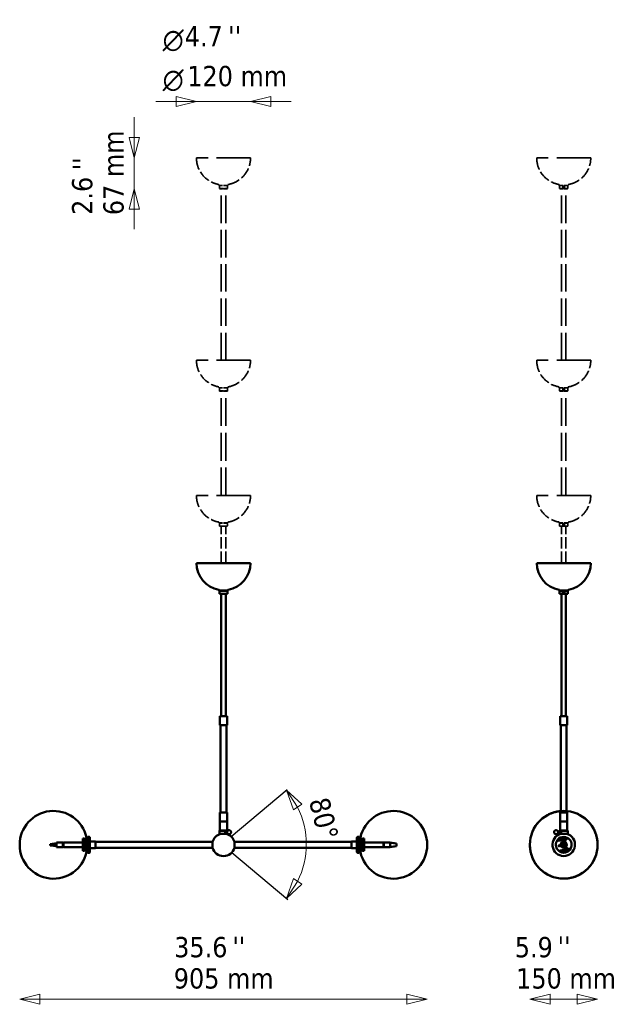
# Model space of a CAD drawing. Header units: millimetres. Extents: x 1156 to 4099, y 608 to 2792.
# Tile 1 of 2: x 1156 to 2481, y 608 to 2792. Entities that reach past the tile are written whole.
import ezdxf

# ---------------------------------------------------------------- set-up
doc = ezdxf.new("R2010")
doc.units = ezdxf.units.MM
doc.header["$LTSCALE"] = 15
doc.linetypes.add('DASHED', pattern=[0.2068, 0.1655, -0.0413])
for name, color, linetype, lineweight in [('Geometria szkicu (ISO)', 7, 'Continuous', 25), ('Symbol (ISO)', 7, 'Continuous', 25), ('Widoczne (ISO)', 7, 'Continuous', 50), ('Wymiar (ISO)', 7, 'Continuous', 25)]:
    doc.layers.add(name, color=color, linetype=linetype, lineweight=lineweight)
doc.styles.add('Styl tekstu27', font='AIGDT___.TTF')
doc.styles.add('Tekst notatki (ISO)', font='tahoma.ttf')

msp = doc.modelspace()

# ---------------------------------------------------------------- linework, layer by layer
at = {"layer": 'Geometria szkicu (ISO)'}
for p, q in [((1624.5, 980), (1748.8, 1084.2)), ((1625.9, 944.7), (1750.2, 840.4))]:
    msp.add_line(p, q, dxfattribs=at)
at = {"layer": 'Widoczne (ISO)', "linetype": 'DASHED', "lineweight": 35, "ltscale": 30.382908}
for p, q in [((1667.6, 2485.8), (1547.6, 2485.8)), ((2422.4, 2485.8), (2302.4, 2485.8)), ((1667.6, 2036.8), (1547.6, 2036.8)), ((2422.4, 2036.8), (2302.4, 2036.8)), ((1667.6, 1736.8), (1547.6, 1736.8)), ((2422.4, 1736.8), (2302.4, 1736.8))]:
    msp.add_line(p, q, dxfattribs=at)
at = {"layer": 'Widoczne (ISO)', "linetype": 'DASHED', "lineweight": 35, "ltscale": 0.116427}
for p, q in [((1597.6, 2425.3), (1597.6, 2426.2)), ((1617.6, 2425.3), (1617.6, 2426.2)), ((2352.4, 2425.3), (2352.4, 2426.2)), ((2372.4, 2425.3), (2372.4, 2426.2)), ((1597.6, 1976.3), (1597.6, 1977.2)), ((1617.6, 1976.3), (1617.6, 1977.2)), ((2352.4, 1976.3), (2352.4, 1977.2)), ((2372.4, 1976.3), (2372.4, 1977.2)), ((1597.6, 1676.3), (1597.6, 1677.2)), ((1617.6, 1676.3), (1617.6, 1677.2)), ((2352.4, 1676.3), (2352.4, 1677.2)), ((2372.4, 1676.3), (2372.4, 1677.2))]:
    msp.add_line(p, q, dxfattribs=at)
at = {"layer": 'Widoczne (ISO)', "linetype": 'DASHED', "lineweight": 35, "ltscale": 3.787795}
for p, q in [((1617.1, 2424.8), (1598.1, 2424.8)), ((2371.9, 2424.8), (2352.9, 2424.8)), ((1617.1, 1975.8), (1598.1, 1975.8)), ((2371.9, 1975.8), (2352.9, 1975.8)), ((1617.1, 1675.8), (1598.1, 1675.8)), ((2371.9, 1675.8), (2352.9, 1675.8))]:
    msp.add_line(p, q, dxfattribs=at)
at = {"layer": 'Widoczne (ISO)', "linetype": 'DASHED', "lineweight": 35, "ltscale": 0.089645}
for p, q in [((1599.1, 2424.8), (1598.6, 2424.3)), ((1599.1, 2417.3), (1598.6, 2417.8)), ((1616.1, 2424.8), (1616.6, 2424.3)), ((1616.1, 2417.3), (1616.6, 2417.8)), ((2353.9, 2424.8), (2353.4, 2424.3)), ((2353.9, 2417.3), (2353.4, 2417.8)), ((2370.9, 2424.8), (2371.4, 2424.3)), ((2370.9, 2417.3), (2371.4, 2417.8)), ((1599.1, 1975.8), (1598.6, 1975.3)), ((1599.1, 1968.3), (1598.6, 1968.8)), ((1616.1, 1975.8), (1616.6, 1975.3)), ((1616.1, 1968.3), (1616.6, 1968.8)), ((2353.9, 1975.8), (2353.4, 1975.3)), ((2353.9, 1968.3), (2353.4, 1968.8)), ((2370.9, 1975.8), (2371.4, 1975.3)), ((2370.9, 1968.3), (2371.4, 1968.8)), ((1599.1, 1675.8), (1598.6, 1675.3)), ((1599.1, 1668.3), (1598.6, 1668.8)), ((1616.1, 1675.8), (1616.6, 1675.3)), ((1616.1, 1668.3), (1616.6, 1668.8)), ((2353.9, 1675.8), (2353.4, 1675.3)), ((2353.9, 1668.3), (2353.4, 1668.8)), ((2370.9, 1675.8), (2371.4, 1675.3)), ((2370.9, 1668.3), (2371.4, 1668.8))]:
    msp.add_line(p, q, dxfattribs=at)
at = {"layer": 'Widoczne (ISO)', "linetype": 'DASHED', "lineweight": 35, "ltscale": 3.588432}
for p, q in [((1616.6, 2424.3), (1598.6, 2424.3)), ((1598.6, 2417.8), (1616.6, 2417.8)), ((2371.4, 2424.3), (2353.4, 2424.3)), ((2353.4, 2417.8), (2371.4, 2417.8)), ((1616.6, 1975.3), (1598.6, 1975.3)), ((1598.6, 1968.8), (1616.6, 1968.8)), ((2371.4, 1975.3), (2353.4, 1975.3)), ((2353.4, 1968.8), (2371.4, 1968.8)), ((1616.6, 1675.3), (1598.6, 1675.3)), ((1598.6, 1668.8), (1616.6, 1668.8)), ((2371.4, 1675.3), (2353.4, 1675.3)), ((2353.4, 1668.8), (2371.4, 1668.8))]:
    msp.add_line(p, q, dxfattribs=at)
at = {"layer": 'Widoczne (ISO)', "linetype": 'DASHED', "lineweight": 35, "ltscale": 0.824869}
for p, q in [((1598.6, 2424.3), (1598.6, 2417.8)), ((2353.4, 2424.3), (2353.4, 2417.8)), ((2371.4, 2424.3), (2371.4, 2417.8)), ((1598.6, 1975.3), (1598.6, 1968.8)), ((2353.4, 1975.3), (2353.4, 1968.8)), ((2371.4, 1975.3), (2371.4, 1968.8)), ((1598.6, 1675.3), (1598.6, 1668.8)), ((2353.4, 1675.3), (2353.4, 1668.8)), ((2371.4, 1675.3), (2371.4, 1668.8))]:
    msp.add_line(p, q, dxfattribs=at)
at = {"layer": 'Widoczne (ISO)', "linetype": 'DASHED', "lineweight": 35, "ltscale": 3.38907}
for p, q in [((1616.1, 2417.3), (1599.1, 2417.3)), ((2370.9, 2417.3), (2353.9, 2417.3)), ((1616.1, 1968.3), (1599.1, 1968.3)), ((2370.9, 1968.3), (2353.9, 1968.3)), ((1616.1, 1668.3), (1599.1, 1668.3)), ((2370.9, 1668.3), (2353.9, 1668.3))]:
    msp.add_line(p, q, dxfattribs=at)
at = {"layer": 'Widoczne (ISO)', "linetype": 'DASHED', "lineweight": 35, "ltscale": 24.53256}
for p, q in [((1602.6, 2036.8), (1602.6, 2417.3)), ((1612.6, 2036.8), (1612.6, 2417.3)), ((2357.4, 2036.8), (2357.4, 2417.3)), ((2367.4, 2036.8), (2367.4, 2417.3))]:
    msp.add_line(p, q, dxfattribs=at)
at = {"layer": 'Widoczne (ISO)', "linetype": 'DASHED', "lineweight": 35, "ltscale": 0.143191}
for p, q in [((1616.6, 2424.3), (1616.6, 2423.2)), ((1616.6, 2418.9), (1616.6, 2417.8)), ((1616.6, 1975.3), (1616.6, 1974.2)), ((1616.6, 1969.9), (1616.6, 1968.8)), ((1616.6, 1675.3), (1616.6, 1674.2)), ((1616.6, 1669.9), (1616.6, 1668.8))]:
    msp.add_line(p, q, dxfattribs=at)
at = {"layer": 'Widoczne (ISO)', "linetype": 'DASHED', "lineweight": 35, "ltscale": 24.876423}
for p, q in [((1602.6, 1736.8), (1602.6, 1968.3)), ((1612.6, 1736.8), (1612.6, 1968.3)), ((2357.4, 1736.8), (2357.4, 1968.3)), ((2367.4, 1736.8), (2367.4, 1968.3))]:
    msp.add_line(p, q, dxfattribs=at)
at = {"layer": 'Widoczne (ISO)', "linetype": 'DASHED', "lineweight": 35, "ltscale": 10.343747}
for p, q in [((1602.6, 1586.8), (1602.6, 1668.3)), ((1612.6, 1586.8), (1612.6, 1668.3)), ((2357.4, 1586.8), (2357.4, 1668.3)), ((2367.4, 1586.8), (2367.4, 1668.3))]:
    msp.add_line(p, q, dxfattribs=at)
at = {"layer": 'Widoczne (ISO)', "linetype": 'Continuous', "lineweight": 50}
for p, q in [((1667.6, 1586.8), (1547.6, 1586.8)), ((2422.4, 1586.8), (2302.4, 1586.8)), ((1597.6, 1526.3), (1597.6, 1527.2)), ((1617.1, 1525.8), (1598.1, 1525.8)), ((1599.1, 1525.8), (1598.6, 1525.3)), ((1616.6, 1525.3), (1598.6, 1525.3)), ((1598.6, 1525.3), (1598.6, 1518.8)), ((1598.6, 1518.8), (1616.6, 1518.8)), ((1599.1, 1518.3), (1598.6, 1518.8)), ((1616.1, 1518.3), (1599.1, 1518.3)), ((1602.6, 1247.3), (1602.6, 1518.3)), ((1612.6, 1247.3), (1612.6, 1518.3)), ((1616.1, 1525.8), (1616.6, 1525.3)), ((1616.1, 1518.3), (1616.6, 1518.8)), ((1616.6, 1525.3), (1616.6, 1524.2)), ((1616.6, 1519.9), (1616.6, 1518.8)), ((1617.6, 1526.3), (1617.6, 1527.2)), ((2352.4, 1526.3), (2352.4, 1527.2)), ((2371.9, 1525.8), (2352.9, 1525.8)), ((2353.9, 1525.8), (2353.4, 1525.3)), ((2371.4, 1525.3), (2353.4, 1525.3)), ((2353.4, 1525.3), (2353.4, 1518.8)), ((2353.4, 1518.8), (2371.4, 1518.8)), ((2353.9, 1518.3), (2353.4, 1518.8)), ((2370.9, 1518.3), (2353.9, 1518.3)), ((2357.4, 1247.3), (2357.4, 1518.3)), ((2367.4, 1247.3), (2367.4, 1518.3)), ((2370.9, 1525.8), (2371.4, 1525.3)), ((2370.9, 1518.3), (2371.4, 1518.8)), ((2371.4, 1525.3), (2371.4, 1518.8)), ((2372.4, 1526.3), (2372.4, 1527.2)), ((1615.6, 1247.3), (1599.6, 1247.3)), ((1599.6, 1247.3), (1599.6, 1227.3)), ((1615.6, 1247.3), (1615.6, 1227.3)), ((2370.4, 1247.3), (2354.4, 1247.3)), ((2354.4, 1247.3), (2354.4, 1227.3)), ((2370.4, 1247.3), (2370.4, 1227.3)), ((1599.6, 1227.3), (1615.6, 1227.3)), ((1601.1, 1033.3), (1601.1, 1227.3)), ((1614.1, 1033.3), (1614.1, 1227.3)), ((2354.4, 1227.3), (2370.4, 1227.3)), ((2355.9, 1033.3), (2355.9, 1227.3)), ((2368.9, 1033.3), (2368.9, 1227.3)), ((1615.6, 1033.3), (1599.6, 1033.3)), ((1599.6, 1013.3), (1599.6, 1033.3)), ((1615.6, 1013.3), (1615.6, 1033.3)), ((2370.4, 1033.3), (2354.4, 1033.3)), ((2354.4, 1013.3), (2354.4, 1033.3)), ((2370.4, 1013.3), (2370.4, 1033.3)), ((1599.6, 1013.3), (1615.6, 1013.3)), ((1615.6, 1013.3), (1599.6, 1013.3)), ((1599.6, 993.3), (1599.6, 1013.3)), ((1615.6, 993.3), (1615.6, 1013.3)), ((2354.4, 1013.3), (2370.4, 1013.3)), ((2370.4, 1013.3), (2354.4, 1013.3)), ((2354.4, 993.3), (2354.4, 1013.3)), ((2370.4, 993.3), (2370.4, 1013.3)), ((1599.1, 993.3), (1598.6, 992.8)), ((1616.6, 992.8), (1598.6, 992.8)), ((1598.6, 992.8), (1598.6, 986.3)), ((1598.6, 986.3), (1616.6, 986.3)), ((1599.1, 985.8), (1598.6, 986.3)), ((1599.1, 993.3), (1616.1, 993.3)), ((1616.1, 985.8), (1599.1, 985.8)), ((1612.8, 991.5), (1616, 991.5)), ((1612.8, 987.5), (1616, 987.5)), ((1616.1, 993.3), (1616.6, 992.8)), ((1616.1, 985.8), (1616.6, 986.3)), ((1616.6, 992.8), (1616.6, 992.4)), ((1616.6, 986.7), (1616.6, 986.3)), ((2355.2, 991.5), (2349.4, 991.5)), ((2355.2, 987.5), (2349.4, 987.5)), ((2353.9, 993.3), (2353.4, 992.8)), ((2371.4, 992.8), (2353.4, 992.8)), ((2353.4, 992.8), (2353.4, 991.5)), ((2353.4, 987.5), (2353.4, 986.3)), ((2353.4, 986.3), (2371.4, 986.3)), ((2353.9, 985.8), (2353.4, 986.3)), ((2353.9, 993.3), (2370.9, 993.3)), ((2370.9, 985.8), (2353.9, 985.8)), ((2370.9, 993.3), (2371.4, 992.8)), ((2370.9, 985.8), (2371.4, 986.3)), ((2371.4, 992.8), (2371.4, 986.3)), ((1155.5, 961.8), (1155.5, 961.5)), ((1155.5, 961.8), (1155.5, 961.5)), ((1157.5, 961.8), (1157.5, 961.5)), ((1223.4, 963.3), (1237.4, 965)), ((1223.4, 961.9), (1223.4, 963.3)), ((1223.4, 961.5), (1223.4, 961.9)), ((1223.4, 961.9), (1237.4, 961.1)), ((1223.4, 960.4), (1223.4, 961.5)), ((1237.4, 966.7), (1237.4, 965)), ((1251.4, 966.7), (1237.4, 966.7)), ((1237.4, 965), (1237.4, 961.1)), ((1251.4, 956.7), (1251.4, 966.7)), ((1251.4, 965.9), (1252.4, 965.9)), ((1252.4, 964.9), (1251.4, 964.9)), ((1251.4, 962.4), (1252.4, 962.4)), ((1252.4, 966.7), (1252.4, 956.7)), ((1252.4, 966.7), (1295.4, 966.7)), ((1298.7, 975.3), (1295.4, 975.3)), ((1295.4, 975.3), (1295.4, 953.8)), ((1298.7, 975.3), (1298.7, 953.8)), ((1301.4, 974.6), (1298.9, 974.6)), ((1301.4, 974.6), (1301.4, 954.1)), ((1303.4, 973.2), (1301.4, 973.2)), ((1303.4, 970.2), (1301.4, 970.2)), ((1301.4, 966.7), (1303.4, 966.7)), ((1303.4, 974.3), (1302.6, 974.3)), ((1303.4, 978.2), (1303.4, 945.2)), ((1306.4, 978.2), (1303.4, 978.2)), ((1306.4, 979.2), (1306.4, 944.2)), ((1309.4, 979.2), (1306.4, 979.2)), ((1311.4, 977.2), (1311.4, 946.2)), ((1323.4, 969.2), (1311.4, 969.2)), ((1323.4, 954.2), (1323.4, 969.2)), ((1583.4, 968.2), (1323.4, 968.2)), ((1583.4, 955.2), (1583.4, 968.2)), ((1583.4, 955.2), (1583.4, 968.2)), ((1631.7, 968.2), (1631.7, 955.2)), ((1631.7, 968.2), (1631.7, 955.2)), ((1631.7, 968.2), (1891.7, 968.2)), ((1891.7, 969.2), (1891.7, 954.2)), ((1891.7, 969.2), (1903.7, 969.2)), ((1908.7, 978.2), (1911.7, 978.2)), ((1911.7, 945.2), (1911.7, 978.2)), ((1911.7, 974.3), (1912.5, 974.3)), ((1911.7, 973.2), (1915.3, 973.2)), ((1911.7, 970.2), (1913.7, 970.2)), ((1913.7, 966.7), (1911.7, 966.7)), ((1962.7, 966.7), (1919.7, 966.7)), ((1962.7, 956.7), (1962.7, 966.7)), ((1963.7, 965.9), (1962.7, 965.9)), ((1963.7, 964.9), (1962.7, 964.9)), ((1962.7, 962.4), (1963.7, 962.4)), ((1963.7, 966.7), (1963.7, 956.7)), ((1963.7, 966.7), (1977.7, 966.7)), ((1977.7, 966.2), (1977.7, 966.7)), ((1977.7, 966.7), (1991.7, 964.7)), ((1991.7, 964.7), (1977.7, 966.2)), ((1977.7, 957.1), (1977.7, 966.2)), ((1991.7, 964.7), (1991.7, 963.6)), ((1991.7, 963.6), (1991.7, 959.8)), ((2057.6, 961.5), (2057.6, 961.8)), ((2059.6, 961.5), (2059.6, 961.8)), ((2059.6, 961.5), (2059.6, 961.8)), ((2361.6, 964.7), (2360.4, 966.2)), ((2360.4, 963.6), (2360.4, 966.2)), ((2360.4, 959.8), (2360.4, 963.6)), ((2363.1, 964.7), (2361.6, 964.7)), ((2361.6, 964.7), (2361.6, 963.6)), ((2361.6, 963.6), (2361.6, 959.8)), ((2363.1, 964.7), (2364.4, 966.2)), ((2363.1, 963.6), (2363.1, 964.7)), ((2363.1, 959.8), (2363.1, 963.6)), ((2364.4, 966.2), (2364.4, 963.6)), ((2364.4, 963.6), (2364.4, 959.8)), ((1223.4, 960), (1223.4, 960.4)), ((1223.4, 960), (1237.4, 958.4)), ((1237.4, 961.1), (1237.4, 956.7)), ((1251.4, 956.7), (1237.4, 956.7)), ((1252.4, 958.9), (1251.4, 958.9)), ((1251.4, 957.5), (1252.4, 957.5)), ((1251.4, 957.4), (1252.4, 957.4)), ((1252.4, 956.7), (1295.4, 956.7)), ((1295.4, 953.8), (1298.7, 953.8)), ((1295.4, 948), (1295.4, 953.8)), ((1298.7, 948), (1295.4, 948)), ((1301.4, 954.1), (1298.9, 954.1)), ((1301.4, 948.7), (1299.2, 948.7)), ((1303.4, 952.4), (1299.8, 952.4)), ((1301.4, 956.7), (1303.4, 956.7)), ((1303.4, 955.4), (1301.4, 955.4)), ((1301.4, 952.6), (1301.4, 954.1)), ((1301.4, 948.7), (1301.4, 952.4)), ((1303.4, 949), (1302.6, 949)), ((1306.4, 945.2), (1303.4, 945.2)), ((1309.4, 944.2), (1306.4, 944.2)), ((1323.4, 954.2), (1311.4, 954.2)), ((1583.4, 955.2), (1323.4, 955.2)), ((1631.7, 955.2), (1891.7, 955.2)), ((1891.7, 954.2), (1903.7, 954.2)), ((1908.7, 945.2), (1911.7, 945.2)), ((1911.7, 960.9), (1913.7, 960.9)), ((1911.7, 957.9), (1913.7, 957.9)), ((1913.7, 956.7), (1911.7, 956.7)), ((1911.7, 955.4), (1913.7, 955.4)), ((1911.7, 952.4), (1913.7, 952.4)), ((1911.7, 949), (1912.5, 949)), ((1962.7, 956.7), (1919.7, 956.7)), ((1963.7, 958.9), (1962.7, 958.9)), ((1962.7, 957.5), (1963.7, 957.5)), ((1963.7, 957.4), (1962.7, 957.4)), ((1963.7, 956.7), (1977.7, 956.7)), ((1991.7, 958.7), (1977.7, 957.1)), ((1991.7, 958.7), (1977.7, 956.7)), ((1977.7, 956.7), (1977.7, 957.1)), ((1991.7, 959.8), (1991.7, 958.7)), ((2360.4, 957.1), (2360.4, 959.8)), ((2361.6, 958.7), (2360.4, 957.1)), ((2361.6, 959.8), (2361.6, 958.7)), ((2361.6, 958.7), (2363.1, 958.7)), ((2363.1, 958.7), (2363.1, 959.8)), ((2363.1, 958.7), (2364.4, 957.1)), ((2364.4, 959.8), (2364.4, 957.1))]:
    msp.add_line(p, q, dxfattribs=at)
at = {"layer": 'Widoczne (ISO)'}
for p, q in [((1903.7, 946.2), (1903.7, 977.2)), ((1905.7, 979.2), (1908.7, 979.2)), ((1908.7, 944.2), (1908.7, 979.2)), ((1913.7, 974.6), (1916, 974.6)), ((1913.7, 974.6), (1913.7, 973.2)), ((1913.7, 972.9), (1913.7, 969.2)), ((1913.7, 969.2), (1916.2, 969.2)), ((1913.7, 948.7), (1913.7, 969.2)), ((1916.5, 975.3), (1919.7, 975.3)), ((1916.5, 948), (1916.5, 969.5)), ((1919.7, 969.5), (1916.5, 969.5)), ((1919.7, 975.3), (1919.7, 969.5)), ((1919.7, 948), (1919.7, 969.5)), ((2373.3, 975.3), (2346.7, 969.5)), ((1905.7, 944.2), (1908.7, 944.2)), ((1913.7, 948.7), (1916.2, 948.7)), ((1916.5, 948), (1919.7, 948)), ((2351.4, 948), (2378, 953.8))]:
    msp.add_line(p, q, dxfattribs=at)
at = {"layer": 'Widoczne (ISO)', "linetype": 'Continuous', "lineweight": 50}
for radius in [75.1, 6.5, 5.5, 5.46]:
    msp.add_circle((2362.4, 961.7), radius, dxfattribs=at)
at = {"layer": 'Widoczne (ISO)'}
for centre, radius in [((2362.4, 961.7), 6.75), ((2365.6, 971.7), 1.23), ((2352.1, 959.4), 1.23), ((2369.4, 953.9), 1.23)]:
    msp.add_circle(centre, radius, dxfattribs=at)
at = {"layer": 'Widoczne (ISO)', "linetype": 'DASHED', "lineweight": 35, "ltscale": 10.633319}
for centre, start, end in [((1607.6, 2485.8), 180, 260.0055), ((1607.6, 2485.8), 279.9945, 0), ((2362.4, 2485.8), 180, 260.0055), ((2362.4, 2485.8), 279.9945, 0), ((1607.6, 2036.8), 180, 260.0055), ((1607.6, 2036.8), 279.9945, 0), ((2362.4, 2036.8), 180, 260.0055), ((2362.4, 2036.8), 279.9945, 0), ((1607.6, 1736.8), 180, 260.0055), ((1607.6, 1736.8), 279.9945, 0), ((2362.4, 1736.8), 180, 260.0055), ((2362.4, 1736.8), 279.9945, 0)]:
    msp.add_arc(centre, 60, start, end, dxfattribs=at)
at = {"layer": 'Widoczne (ISO)', "linetype": 'DASHED', "lineweight": 35, "ltscale": 0.088512}
for centre, start, end in [((1597.1, 2426.2), 0, 80.0055), ((1618.1, 2426.2), 99.9945, 180), ((2351.9, 2426.2), 0, 80.0055), ((2372.9, 2426.2), 99.9945, 180), ((1597.1, 1977.2), 0, 80.0055), ((1618.1, 1977.2), 99.9945, 180), ((2351.9, 1977.2), 0, 80.0055), ((2372.9, 1977.2), 99.9945, 180), ((1597.1, 1677.2), 0, 80.0055), ((1618.1, 1677.2), 99.9945, 180), ((2351.9, 1677.2), 0, 80.0055), ((2372.9, 1677.2), 99.9945, 180)]:
    msp.add_arc(centre, 0.5, start, end, dxfattribs=at)
at = {"layer": 'Widoczne (ISO)', "linetype": 'DASHED', "lineweight": 35, "ltscale": 0.099581}
for centre, start, end in [((1598.1, 2425.3), 180, 270), ((1617.1, 2425.3), 270, 0), ((2352.9, 2425.3), 180, 270), ((2371.9, 2425.3), 270, 0), ((1598.1, 1976.3), 180, 270), ((1617.1, 1976.3), 270, 0), ((2352.9, 1976.3), 180, 270), ((2371.9, 1976.3), 270, 0), ((1598.1, 1676.3), 180, 270), ((1617.1, 1676.3), 270, 0), ((2352.9, 1676.3), 180, 270), ((2371.9, 1676.3), 270, 0)]:
    msp.add_arc(centre, 0.5, start, end, dxfattribs=at)
at = {"layer": 'Widoczne (ISO)', "linetype": 'Continuous', "lineweight": 50}
for centre, radius, start, end in [((1607.6, 1586.8), 60, 180, 260.0055), ((1607.6, 1586.8), 60, 279.9945, 0), ((2362.4, 1586.8), 60, 180, 260.0055), ((2362.4, 1586.8), 60, 279.9945, 0), ((1597.1, 1527.2), 0.5, 0, 80.0055), ((1598.1, 1526.3), 0.5, 180, 270), ((1617.1, 1526.3), 0.5, 270, 0), ((1618.1, 1527.2), 0.5, 99.9945, 180), ((2351.9, 1527.2), 0.5, 0, 80.0055), ((2352.9, 1526.3), 0.5, 180, 270), ((2371.9, 1526.3), 0.5, 270, 0), ((2372.9, 1527.2), 0.5, 99.9945, 180), ((1230.5, 961.8), 75, 12.6223, 180), ((1984.6, 961.8), 75, 0, 167.3777), ((1607.6, 961.7), 25, 105.0701, 164.9299), ((1607.6, 961.7), 25, 15.0701, 74.9299), ((2362.4, 961.7), 25, 105.0701, 74.9299), ((1230.5, 961.8), 75, 180, 180.0846), ((1230.5, 961.5), 75, 179.9154, 180), ((1230.5, 961.5), 75, 180, 347.3777), ((1302.6, 974.5), 0.2, 189.9912, 270), ((1309.4, 977.2), 2, 0, 90), ((1984.6, 961.5), 75, 192.6223, 0), ((1912.5, 974.5), 0.2, 270, 350.0088), ((1984.6, 961.8), 75, 359.9154, 0), ((1984.6, 961.5), 75, 0, 0.0846), ((2362.4, 961.7), 16.5, 54.0878, 150.4672), ((2362.4, 961.7), 12.6, 73.0013, 131.5537), ((2356.3, 969), 3, 70.3586, 134.1964), ((2362.4, 961.7), 5, 113.5782, 246.4218), ((2362.4, 961.7), 5, 66.4218, 113.5782), ((2365.6, 971.7), 1.19, 166.4563, 338.0987), ((2362.4, 961.7), 5, 293.5782, 66.4218), ((1225.7, 961.7), 75, 351.3673, 351.7625), ((1302.6, 948.8), 0.2, 90, 170.0088), ((1309.4, 946.2), 2, 270, 0), ((1607.6, 961.7), 25, 195.0701, 344.9299), ((1912.5, 948.8), 0.2, 9.9912, 90), ((2352.1, 959.4), 1.19, 286.4563, 98.0987), ((2362.4, 961.7), 16.5, 234.0878, 330.4672), ((2362.4, 961.7), 12.6, 253.0013, 311.5537), ((2362.4, 961.7), 5, 246.4218, 293.5782), ((2369.4, 953.9), 1.19, 46.4563, 218.0987)]:
    msp.add_arc(centre, radius, start, end, dxfattribs=at)
at = {"layer": 'Widoczne (ISO)', "linetype": 'DASHED', "lineweight": 50, "ltscale": 36.985687}
msp.add_arc((2362.4, 961.7), 75.1, 94.9645, 85.0355, dxfattribs=at)
at = {"layer": 'Widoczne (ISO)'}
for centre, radius, start, end in [((1905.7, 977.2), 2, 90, 180), ((1989.4, 961.7), 75, 171.3673, 171.7625), ((2362.4, 961.7), 17.5, 153.3327, 231.2223), ((2362.4, 961.7), 17.5, 51.2223, 153.3327), ((2365.3, 970.7), 1.5, 17.6889, 126.8661), ((2362.4, 961.7), 17.5, 333.3327, 51.2223), ((1905.7, 946.2), 2, 180, 270), ((2362.4, 961.7), 17.5, 231.2223, 333.3327), ((2353.1, 959.6), 1.5, 137.6889, 246.8661), ((2368.8, 954.6), 1.5, 257.6889, 6.8661)]:
    msp.add_arc(centre, radius, start, end, dxfattribs=at)
at = {"layer": 'Widoczne (ISO)', "linetype": 'Continuous', "lineweight": 50}
for centre, start_param, end_param in [((1225.7, 972.4), 0.14106, 0.184504), ((1225.7, 950.9), 6.098681, 6.46769)]:
    msp.add_ellipse(centre, major_axis=(74.2, 0), ratio=0.212647, start_param=start_param, end_param=end_param, dxfattribs=at)
at = {"layer": 'Widoczne (ISO)'}
for centre, start_param, end_param in [((1989.4, 972.4), 6.098681, 6.46769), ((1989.4, 950.9), 0.14106, 0.184504)]:
    msp.add_ellipse(centre, major_axis=(-74.2, 0), ratio=0.212647, start_param=start_param, end_param=end_param, dxfattribs=at)
at = {"layer": 'Widoczne (ISO)', "linetype": 'DASHED', "lineweight": 35, "ltscale": 0.847216}
for points in [[(1616.6, 2423.2), (1616.6, 2423.2), (1616.6, 2423.1), (1616.5, 2423), (1616.5, 2422.8), (1616.4, 2422.4), (1616.4, 2422.1), (1616.3, 2421.6), (1616.3, 2421.4), (1616.3, 2421), (1616.3, 2420.8), (1616.3, 2420.4), (1616.3, 2420.3), (1616.4, 2419.9), (1616.4, 2419.7), (1616.5, 2419.4), (1616.5, 2419.3), (1616.5, 2419.1), (1616.6, 2419), (1616.6, 2418.9), (1616.6, 2418.9), (1616.6, 2418.9)], [(1616.6, 1974.2), (1616.6, 1974.2), (1616.6, 1974.1), (1616.5, 1974), (1616.5, 1973.8), (1616.4, 1973.4), (1616.4, 1973.1), (1616.3, 1972.6), (1616.3, 1972.4), (1616.3, 1972), (1616.3, 1971.8), (1616.3, 1971.4), (1616.3, 1971.3), (1616.4, 1970.9), (1616.4, 1970.7), (1616.5, 1970.4), (1616.5, 1970.3), (1616.5, 1970.1), (1616.6, 1970), (1616.6, 1969.9), (1616.6, 1969.9), (1616.6, 1969.9)], [(1616.6, 1674.2), (1616.6, 1674.2), (1616.6, 1674.1), (1616.5, 1674), (1616.5, 1673.8), (1616.4, 1673.4), (1616.4, 1673.1), (1616.3, 1672.6), (1616.3, 1672.4), (1616.3, 1672), (1616.3, 1671.8), (1616.3, 1671.4), (1616.3, 1671.3), (1616.4, 1670.9), (1616.4, 1670.7), (1616.5, 1670.4), (1616.5, 1670.3), (1616.5, 1670.1), (1616.6, 1670), (1616.6, 1669.9), (1616.6, 1669.9), (1616.6, 1669.9)]]:
    msp.add_open_spline(points, degree=3, knots=[-1.2240943, -1.2240943, -1.2240943, -1.2240943, -1.1811651, -1.1811651, -1.1016871, -1.1016871, -1.0404813, -1.0404813, -0.988998, -0.988998, -0.9478432, -0.9478432, -0.9066884, -0.9066884, -0.8568638, -0.8568638, -0.8145096, -0.8145096, -0.7535851, -0.7535851, -0.7344566, -0.7344566, -0.7344566, -0.7344566], dxfattribs=at)
at = {"layer": 'Widoczne (ISO)', "linetype": 'DASHED', "lineweight": 35, "ltscale": 1.693892}
for points in [[(2362.4, 2423.2), (2362.2, 2423.2), (2362, 2423.1), (2361.5, 2423), (2361.1, 2422.8), (2360.7, 2422.4), (2360.5, 2422.1), (2360.3, 2421.6), (2360.3, 2421.4), (2360.3, 2421), (2360.3, 2420.8), (2360.4, 2420.4), (2360.4, 2420.3), (2360.6, 2419.9), (2360.7, 2419.7), (2361, 2419.4), (2361.2, 2419.3), (2361.6, 2419.1), (2361.9, 2419), (2362.5, 2418.9), (2362.8, 2418.9), (2363.4, 2419.2), (2363.7, 2419.3), (2364, 2419.6), (2364.1, 2419.7), (2364.3, 2420.1), (2364.4, 2420.4), (2364.5, 2421), (2364.5, 2421.4), (2364.3, 2421.9), (2364.2, 2422.2), (2363.9, 2422.6), (2363.7, 2422.7), (2363.2, 2423), (2363, 2423.1), (2362.7, 2423.2), (2362.5, 2423.2), (2362.4, 2423.2)], [(2362.4, 1974.2), (2362.2, 1974.2), (2362, 1974.1), (2361.5, 1974), (2361.1, 1973.8), (2360.7, 1973.4), (2360.5, 1973.1), (2360.3, 1972.6), (2360.3, 1972.4), (2360.3, 1972), (2360.3, 1971.8), (2360.4, 1971.4), (2360.4, 1971.3), (2360.6, 1970.9), (2360.7, 1970.7), (2361, 1970.4), (2361.2, 1970.3), (2361.6, 1970.1), (2361.9, 1970), (2362.5, 1969.9), (2362.8, 1969.9), (2363.4, 1970.2), (2363.7, 1970.3), (2364, 1970.6), (2364.1, 1970.7), (2364.3, 1971.1), (2364.4, 1971.4), (2364.5, 1972), (2364.5, 1972.4), (2364.3, 1972.9), (2364.2, 1973.2), (2363.9, 1973.6), (2363.7, 1973.7), (2363.2, 1974), (2363, 1974.1), (2362.7, 1974.2), (2362.5, 1974.2), (2362.4, 1974.2)], [(2362.4, 1674.2), (2362.2, 1674.2), (2362, 1674.1), (2361.5, 1674), (2361.1, 1673.8), (2360.7, 1673.4), (2360.5, 1673.1), (2360.3, 1672.6), (2360.3, 1672.4), (2360.3, 1672), (2360.3, 1671.8), (2360.4, 1671.4), (2360.4, 1671.3), (2360.6, 1670.9), (2360.7, 1670.7), (2361, 1670.4), (2361.2, 1670.3), (2361.6, 1670.1), (2361.9, 1670), (2362.5, 1669.9), (2362.8, 1669.9), (2363.4, 1670.2), (2363.7, 1670.3), (2364, 1670.6), (2364.1, 1670.7), (2364.3, 1671.1), (2364.4, 1671.4), (2364.5, 1672), (2364.5, 1672.4), (2364.3, 1672.9), (2364.2, 1673.2), (2363.9, 1673.6), (2363.7, 1673.7), (2363.2, 1674), (2363, 1674.1), (2362.7, 1674.2), (2362.5, 1674.2), (2362.4, 1674.2)]]:
    msp.add_open_spline(points, degree=3, knots=[-1.2240943, -1.2240943, -1.2240943, -1.2240943, -1.1811651, -1.1811651, -1.1016871, -1.1016871, -1.0404813, -1.0404813, -0.988998, -0.988998, -0.9478432, -0.9478432, -0.9066884, -0.9066884, -0.8568638, -0.8568638, -0.8145096, -0.8145096, -0.7535851, -0.7535851, -0.6757366, -0.6757366, -0.6120494, -0.6120494, -0.5816253, -0.5816253, -0.5207512, -0.5207512, -0.4387845, -0.4387845, -0.3880477, -0.3880477, -0.3243904, -0.3243904, -0.2754233, -0.2754233, -0.2448189, -0.2448189, -0.2448189, -0.2448189], dxfattribs=at)
at = {"layer": 'Widoczne (ISO)', "linetype": 'DASHED', "lineweight": 35, "ltscale": 1.295171}
for points in [[(2362.4, 2422.7), (2362.5, 2422.7), (2362.6, 2422.7), (2362.8, 2422.6), (2363, 2422.6), (2363.3, 2422.4), (2363.5, 2422.2), (2363.8, 2421.9), (2363.8, 2421.8), (2364, 2421.3), (2364, 2421), (2363.9, 2420.5), (2363.8, 2420.3), (2363.6, 2420), (2363.6, 2419.9), (2363.3, 2419.7), (2363.2, 2419.6), (2362.7, 2419.4), (2362.5, 2419.4), (2362, 2419.5), (2361.8, 2419.5), (2361.5, 2419.7), (2361.4, 2419.8), (2361.1, 2420), (2361, 2420.1), (2360.9, 2420.4), (2360.8, 2420.6), (2360.8, 2420.9), (2360.8, 2421), (2360.8, 2421.3), (2360.8, 2421.5), (2361, 2421.9), (2361.1, 2422.1), (2361.5, 2422.4), (2361.7, 2422.5), (2362.1, 2422.6), (2362.2, 2422.7), (2362.4, 2422.7)], [(2362.4, 1973.7), (2362.5, 1973.7), (2362.6, 1973.7), (2362.8, 1973.6), (2363, 1973.6), (2363.3, 1973.4), (2363.5, 1973.2), (2363.8, 1972.9), (2363.8, 1972.8), (2364, 1972.3), (2364, 1972), (2363.9, 1971.5), (2363.8, 1971.3), (2363.6, 1971), (2363.6, 1970.9), (2363.3, 1970.7), (2363.2, 1970.6), (2362.7, 1970.4), (2362.5, 1970.4), (2362, 1970.5), (2361.8, 1970.5), (2361.5, 1970.7), (2361.4, 1970.8), (2361.1, 1971), (2361, 1971.1), (2360.9, 1971.4), (2360.8, 1971.6), (2360.8, 1971.9), (2360.8, 1972), (2360.8, 1972.3), (2360.8, 1972.5), (2361, 1972.9), (2361.1, 1973.1), (2361.5, 1973.4), (2361.7, 1973.5), (2362.1, 1973.6), (2362.2, 1973.7), (2362.4, 1973.7)], [(2362.4, 1673.7), (2362.5, 1673.7), (2362.6, 1673.7), (2362.8, 1673.6), (2363, 1673.6), (2363.3, 1673.4), (2363.5, 1673.2), (2363.8, 1672.9), (2363.8, 1672.8), (2364, 1672.3), (2364, 1672), (2363.9, 1671.5), (2363.8, 1671.3), (2363.6, 1671), (2363.6, 1670.9), (2363.3, 1670.7), (2363.2, 1670.6), (2362.7, 1670.4), (2362.5, 1670.4), (2362, 1670.5), (2361.8, 1670.5), (2361.5, 1670.7), (2361.4, 1670.8), (2361.1, 1671), (2361, 1671.1), (2360.9, 1671.4), (2360.8, 1671.6), (2360.8, 1671.9), (2360.8, 1672), (2360.8, 1672.3), (2360.8, 1672.5), (2361, 1672.9), (2361.1, 1673.1), (2361.5, 1673.4), (2361.7, 1673.5), (2362.1, 1673.6), (2362.2, 1673.7), (2362.4, 1673.7)]]:
    msp.add_open_spline(points, degree=3, knots=[0.2448189, 0.2448189, 0.2448189, 0.2448189, 0.2754233, 0.2754233, 0.3243904, 0.3243904, 0.3880477, 0.3880477, 0.4387845, 0.4387845, 0.5207512, 0.5207512, 0.5816253, 0.5816253, 0.6120494, 0.6120494, 0.6757366, 0.6757366, 0.7535851, 0.7535851, 0.8145096, 0.8145096, 0.8568638, 0.8568638, 0.9066884, 0.9066884, 0.9478432, 0.9478432, 0.988998, 0.988998, 1.0404813, 1.0404813, 1.1016871, 1.1016871, 1.1811651, 1.1811651, 1.2240943, 1.2240943, 1.2240943, 1.2240943], dxfattribs=at)
at = {"layer": 'Widoczne (ISO)', "linetype": 'Continuous', "lineweight": 50}
for points, knots in [([(1616.6, 1524.2), (1616.6, 1524.2), (1616.6, 1524.1), (1616.5, 1524), (1616.5, 1523.8), (1616.4, 1523.4), (1616.4, 1523.1), (1616.3, 1522.6), (1616.3, 1522.4), (1616.3, 1522), (1616.3, 1521.8), (1616.3, 1521.4), (1616.3, 1521.3), (1616.4, 1520.9), (1616.4, 1520.7), (1616.5, 1520.4), (1616.5, 1520.3), (1616.5, 1520.1), (1616.6, 1520), (1616.6, 1519.9), (1616.6, 1519.9), (1616.6, 1519.9)], [-1.2240943, -1.2240943, -1.2240943, -1.2240943, -1.1811651, -1.1811651, -1.1016871, -1.1016871, -1.0404813, -1.0404813, -0.988998, -0.988998, -0.9478432, -0.9478432, -0.9066884, -0.9066884, -0.8568638, -0.8568638, -0.8145096, -0.8145096, -0.7535851, -0.7535851, -0.7344566, -0.7344566, -0.7344566, -0.7344566]), ([(2362.4, 1524.2), (2362.2, 1524.2), (2362, 1524.1), (2361.5, 1524), (2361.1, 1523.8), (2360.7, 1523.4), (2360.5, 1523.1), (2360.3, 1522.6), (2360.3, 1522.4), (2360.3, 1522), (2360.3, 1521.8), (2360.4, 1521.4), (2360.4, 1521.3), (2360.6, 1520.9), (2360.7, 1520.7), (2361, 1520.4), (2361.2, 1520.3), (2361.6, 1520.1), (2361.9, 1520), (2362.5, 1519.9), (2362.8, 1519.9), (2363.4, 1520.2), (2363.7, 1520.3), (2364, 1520.6), (2364.1, 1520.7), (2364.3, 1521.1), (2364.4, 1521.4), (2364.5, 1522), (2364.5, 1522.4), (2364.3, 1522.9), (2364.2, 1523.2), (2363.9, 1523.6), (2363.7, 1523.7), (2363.2, 1524), (2363, 1524.1), (2362.7, 1524.2), (2362.5, 1524.2), (2362.4, 1524.2)], [-1.2240943, -1.2240943, -1.2240943, -1.2240943, -1.1811651, -1.1811651, -1.1016871, -1.1016871, -1.0404813, -1.0404813, -0.988998, -0.988998, -0.9478432, -0.9478432, -0.9066884, -0.9066884, -0.8568638, -0.8568638, -0.8145096, -0.8145096, -0.7535851, -0.7535851, -0.6757366, -0.6757366, -0.6120494, -0.6120494, -0.5816253, -0.5816253, -0.5207512, -0.5207512, -0.4387845, -0.4387845, -0.3880477, -0.3880477, -0.3243904, -0.3243904, -0.2754233, -0.2754233, -0.2448189, -0.2448189, -0.2448189, -0.2448189]), ([(2362.4, 1523.7), (2362.5, 1523.7), (2362.6, 1523.7), (2362.8, 1523.6), (2363, 1523.6), (2363.3, 1523.4), (2363.5, 1523.2), (2363.8, 1522.9), (2363.8, 1522.8), (2364, 1522.3), (2364, 1522), (2363.9, 1521.5), (2363.8, 1521.3), (2363.6, 1521), (2363.6, 1520.9), (2363.3, 1520.7), (2363.2, 1520.6), (2362.7, 1520.4), (2362.5, 1520.4), (2362, 1520.5), (2361.8, 1520.5), (2361.5, 1520.7), (2361.4, 1520.8), (2361.1, 1521), (2361, 1521.1), (2360.9, 1521.4), (2360.8, 1521.6), (2360.8, 1521.9), (2360.8, 1522), (2360.8, 1522.3), (2360.8, 1522.5), (2361, 1522.9), (2361.1, 1523.1), (2361.5, 1523.4), (2361.7, 1523.5), (2362.1, 1523.6), (2362.2, 1523.7), (2362.4, 1523.7)], [0.2448189, 0.2448189, 0.2448189, 0.2448189, 0.2754233, 0.2754233, 0.3243904, 0.3243904, 0.3880477, 0.3880477, 0.4387845, 0.4387845, 0.5207512, 0.5207512, 0.5816253, 0.5816253, 0.6120494, 0.6120494, 0.6757366, 0.6757366, 0.7535851, 0.7535851, 0.8145096, 0.8145096, 0.8568638, 0.8568638, 0.9066884, 0.9066884, 0.9478432, 0.9478432, 0.988998, 0.988998, 1.0404813, 1.0404813, 1.1016871, 1.1016871, 1.1811651, 1.1811651, 1.2240943, 1.2240943, 1.2240943, 1.2240943]), ([(1612.9, 991.7), (1612.7, 991.7), (1612.5, 991.6), (1612.1, 991.5), (1611.8, 991.3), (1611.4, 990.9), (1611.3, 990.6), (1611.1, 990.1), (1611, 989.9), (1611, 989.5), (1611, 989.3), (1611.1, 988.9), (1611.1, 988.8), (1611.3, 988.4), (1611.4, 988.2), (1611.7, 987.9), (1611.8, 987.8), (1612.2, 987.6), (1612.4, 987.5), (1612.9, 987.4), (1613.2, 987.4), (1613.4, 987.5)], [-1.2240943, -1.2240943, -1.2240943, -1.2240943, -1.1811651, -1.1811651, -1.1016871, -1.1016871, -1.0404813, -1.0404813, -0.988998, -0.988998, -0.9478432, -0.9478432, -0.9066884, -0.9066884, -0.8568638, -0.8568638, -0.8145096, -0.8145096, -0.7535851, -0.7535851, -0.6814516, -0.6814516, -0.6814516, -0.6814516]), ([(1613.4, 991.5), (1613.3, 991.6), (1613.3, 991.6), (1613.1, 991.7), (1613, 991.7), (1612.9, 991.7)], [-0.29782392, -0.29782392, -0.29782392, -0.29782392, -0.27542331, -0.27542331, -0.24481887, -0.24481887, -0.24481887, -0.24481887]), ([(1624.4, 989.4), (1624.4, 989), (1624.3, 988.7), (1624, 987.9), (1623.8, 987.5), (1623.3, 986.7), (1622.9, 986.3), (1622.1, 985.7), (1621.6, 985.4), (1620.8, 985.1), (1620.5, 985.1), (1619.8, 985), (1619.4, 985.1), (1618.6, 985.3), (1618.2, 985.4), (1617.4, 985.9), (1617, 986.2), (1616.4, 986.9), (1616, 987.3), (1615.7, 988.1), (1615.6, 988.3), (1615.4, 989), (1615.4, 989.5), (1615.5, 990.3), (1615.6, 990.7), (1615.9, 991.5), (1616.1, 991.9), (1616.7, 992.6), (1617.1, 993), (1618, 993.6), (1618.5, 993.8), (1619.5, 994), (1619.9, 994.1), (1620.7, 994), (1621.1, 993.8), (1621.9, 993.5), (1622.3, 993.3), (1623, 992.7), (1623.4, 992.3), (1624, 991.4), (1624.2, 990.9), (1624.4, 990.1), (1624.4, 989.7), (1624.4, 989.4)], [0, 0, 0, 0, 0.115737, 0.115737, 0.243859, 0.243859, 0.401572, 0.401572, 0.56319, 0.56319, 0.657539, 0.657539, 0.781763, 0.781763, 0.904294, 0.904294, 1.044667, 1.044667, 1.204028, 1.204028, 1.28299, 1.28299, 1.421465, 1.421465, 1.535111, 1.535111, 1.67092, 1.67092, 1.832724, 1.832724, 1.990179, 1.990179, 2.123679, 2.123679, 2.242774, 2.242774, 2.375448, 2.375448, 2.526939, 2.526939, 2.691508, 2.691508, 2.785994, 2.785994, 2.785994, 2.785994]), ([(2349.9, 989.4), (2349.9, 989), (2349.8, 988.6), (2349.5, 987.8), (2349.3, 987.4), (2348.7, 986.6), (2348.4, 986.2), (2347.6, 985.6), (2347.1, 985.4), (2346.4, 985.2), (2346.1, 985.1), (2345.3, 985), (2344.9, 985.1), (2344, 985.3), (2343.6, 985.4), (2342.8, 985.9), (2342.4, 986.2), (2341.8, 986.9), (2341.5, 987.3), (2341.1, 988.2), (2340.9, 988.7), (2340.9, 989.6), (2340.9, 990.1), (2341.1, 990.9), (2341.3, 991.3), (2341.7, 992.1), (2342, 992.5), (2342.8, 993.2), (2343.2, 993.5), (2344, 993.9), (2344.5, 994), (2345.4, 994.1), (2345.9, 994), (2346.7, 993.8), (2347.1, 993.7), (2347.9, 993.2), (2348.3, 992.9), (2348.9, 992.2), (2349.2, 991.8), (2349.7, 990.9), (2349.8, 990.4), (2349.9, 989.7), (2349.9, 989.5), (2349.9, 989.4)], [0, 0, 0, 0, 0.11973, 0.11973, 0.25335, 0.25335, 0.407624, 0.407624, 0.550637, 0.550637, 0.644213, 0.644213, 0.77896, 0.77896, 0.909121, 0.909121, 1.050307, 1.050307, 1.196198, 1.196198, 1.347874, 1.347874, 1.478791, 1.478791, 1.598731, 1.598731, 1.751922, 1.751922, 1.900133, 1.900133, 2.03926, 2.03926, 2.174256, 2.174256, 2.304372, 2.304372, 2.445335, 2.445335, 2.59103, 2.59103, 2.742935, 2.742935, 2.799805, 2.799805, 2.799805, 2.799805]), ([(2355.1, 991.7), (2355, 991.7), (2354.9, 991.6), (2354.8, 991.6), (2354.7, 991.6), (2354.7, 991.5)], [-1.22409434, -1.22409434, -1.22409434, -1.22409434, -1.18116509, -1.18116509, -1.17108929, -1.17108929, -1.17108929, -1.17108929]), ([(2354.7, 987.5), (2354.8, 987.5), (2354.9, 987.5), (2355.1, 987.4), (2355.4, 987.4), (2355.8, 987.7), (2355.9, 987.8), (2356.1, 988.1), (2356.2, 988.2), (2356.4, 988.6), (2356.5, 988.9), (2356.6, 989.5), (2356.5, 989.9), (2356.4, 990.4), (2356.3, 990.7), (2356.1, 991.1), (2355.9, 991.2), (2355.6, 991.5), (2355.5, 991.6), (2355.3, 991.7), (2355.2, 991.7), (2355.1, 991.7)], [-0.7874617, -0.7874617, -0.7874617, -0.7874617, -0.7535851, -0.7535851, -0.6757366, -0.6757366, -0.6120494, -0.6120494, -0.5816253, -0.5816253, -0.5207512, -0.5207512, -0.4387845, -0.4387845, -0.3880477, -0.3880477, -0.3243904, -0.3243904, -0.2754233, -0.2754233, -0.2448189, -0.2448189, -0.2448189, -0.2448189])]:
    msp.add_open_spline(points, degree=3, knots=knots, dxfattribs=at)
at = {"layer": 'Wymiar (ISO)', "lineweight": 18}
for p, q in [((1547.6, 2610.8), (1502.6, 2622)), ((1502.6, 2622), (1502.6, 2599.5)), ((1712.6, 2622), (1667.6, 2610.8)), ((1712.6, 2599.5), (1712.6, 2622)), ((1502.6, 2610.8), (1457.6, 2610.8)), ((1502.6, 2610.8), (1547.6, 2610.8)), ((1502.6, 2599.5), (1547.6, 2610.8)), ((1547.6, 2610.8), (1667.6, 2610.8)), ((1712.6, 2610.8), (1667.6, 2610.8)), ((1667.6, 2610.8), (1712.6, 2599.5)), ((1712.6, 2610.8), (1757.6, 2610.8)), ((1409.8, 2530.8), (1409.8, 2575.8)), ((1398.5, 2530.8), (1409.8, 2485.8)), ((1421, 2530.8), (1398.5, 2530.8)), ((1409.8, 2530.8), (1409.8, 2485.8)), ((1409.8, 2485.8), (1421, 2530.8)), ((1409.8, 2417.3), (1409.8, 2485.8)), ((1409.8, 2417.3), (1398.5, 2372.3)), ((1409.8, 2372.3), (1409.8, 2417.3)), ((1421, 2372.3), (1409.8, 2417.3)), ((1398.5, 2372.3), (1421, 2372.3)), ((1409.8, 2372.3), (1409.8, 2327.3)), ((1772, 1045.4), (1747.4, 1083.1)), ((1781.4, 1051.6), (1747.4, 1083.1)), ((1747.4, 1083.1), (1762.6, 1039.3)), ((1762.6, 1039.3), (1781.4, 1051.6)), ((1762.6, 886.6), (1747.4, 842.7)), ((1772, 880.4), (1747.4, 842.7)), ((1747.4, 842.7), (1781.4, 874.3)), ((1781.4, 874.3), (1762.6, 886.6)), ((1200.5, 630.3), (1155.5, 619)), ((1200.5, 619), (1155.5, 619)), ((1155.5, 619), (1200.5, 607.8)), ((1200.5, 607.8), (1200.5, 630.3)), ((1200.5, 619), (2014.6, 619)), ((2059.6, 619), (2014.6, 630.3)), ((2014.6, 630.3), (2014.6, 607.8)), ((2014.6, 619), (2059.6, 619)), ((2014.6, 607.8), (2059.6, 619)), ((2332.3, 630.3), (2287.3, 619)), ((2332.3, 619), (2287.3, 619)), ((2287.3, 619), (2332.3, 607.8)), ((2332.3, 607.8), (2332.3, 630.3)), ((2332.3, 619), (2392.5, 619)), ((2437.5, 619), (2392.5, 630.3)), ((2392.5, 630.3), (2392.5, 607.8)), ((2392.5, 619), (2437.5, 619)), ((2392.5, 607.8), (2437.5, 619))]:
    msp.add_line(p, q, dxfattribs=at)
at = {"layer": 'Wymiar (ISO)', "lineweight": 18, "flags": 128}
for points in [[(1502.6, 2599.5), (1547.6, 2610.8), (1502.6, 2622), (1502.6, 2599.5)], [(1712.6, 2622), (1667.6, 2610.8), (1712.6, 2599.5), (1712.6, 2622)], [(1398.5, 2530.8), (1409.8, 2485.8), (1421, 2530.8), (1398.5, 2530.8)], [(1421, 2372.3), (1409.8, 2417.3), (1398.5, 2372.3), (1421, 2372.3)], [(1781.4, 1051.6), (1747.4, 1083.1), (1762.6, 1039.3), (1781.4, 1051.6)], [(1762.6, 886.6), (1747.4, 842.7), (1781.4, 874.3), (1762.6, 886.6)], [(1200.5, 630.3), (1155.5, 619), (1200.5, 607.8), (1200.5, 630.3)], [(2014.6, 607.8), (2059.6, 619), (2014.6, 630.3), (2014.6, 607.8)], [(2332.3, 630.3), (2287.3, 619), (2332.3, 607.8), (2332.3, 630.3)], [(2392.5, 607.8), (2437.5, 619), (2392.5, 630.3), (2392.5, 607.8)]]:
    msp.add_lwpolyline(points, dxfattribs=at)
at = {"layer": 'Wymiar (ISO)', "lineweight": 18}
msp.add_arc((1604.2, 962.9), 187, 333.8214, 26.1786, dxfattribs=at)
at = {"layer": 'Wymiar (ISO)'}
for points in [[(1502.6, 2599.5), (1547.6, 2610.8), (1502.6, 2622), (1502.6, 2599.5)], [(1712.6, 2622), (1667.6, 2610.8), (1712.6, 2599.5), (1712.6, 2622)], [(1398.5, 2530.8), (1409.8, 2485.8), (1421, 2530.8), (1398.5, 2530.8)], [(1421, 2372.3), (1409.8, 2417.3), (1398.5, 2372.3), (1421, 2372.3)], [(1781.4, 1051.6), (1747.4, 1083.1), (1762.6, 1039.3), (1781.4, 1051.6)], [(1762.6, 886.6), (1747.4, 842.7), (1781.4, 874.3), (1762.6, 886.6)], [(1200.5, 630.3), (1155.5, 619), (1200.5, 607.8), (1200.5, 630.3)], [(2014.6, 607.8), (2059.6, 619), (2014.6, 630.3), (2014.6, 607.8)], [(2332.3, 630.3), (2287.3, 619), (2332.3, 607.8), (2332.3, 630.3)], [(2392.5, 607.8), (2437.5, 619), (2392.5, 630.3), (2392.5, 607.8)]]:
    msp.add_solid(points, dxfattribs=at)

# ---------------------------------------------------------------- texts
at = {"layer": 'Symbol (ISO)', "char_height": 45, "attachment_point": 1, "style": 'Tekst notatki (ISO)'}
for insert in [(1617.8, 2778.1), (1627, 758.1), (2348.7, 758.3)]:
    msp.add_mtext("\\fTahoma|b0|i0;''", dxfattribs=dict(at, insert=insert))
at = {"layer": 'Symbol (ISO)', "insert": (1273.2, 2458), "char_height": 45, "attachment_point": 1, "rotation": 90, "style": 'Tekst notatki (ISO)'}
msp.add_mtext("\\fTahoma|b0|i0;''", dxfattribs=at)
at = {"layer": 'Wymiar (ISO)', "char_height": 45, "attachment_point": 7}
for s, insert, style in [('4.7', (1521.7, 2733.3), 'Tekst notatki (ISO)'), ('\\fAIGDT|b0|i0|p0;n', (1472.7, 2722), 'Styl tekstu27'), ('120 mm', (1527.2, 2644), 'Tekst notatki (ISO)'), ('\\fAIGDT|b0|i0|p0;n', (1472.7, 2633.6), 'Styl tekstu27'), ('35.6', (1498.2, 711.3), 'Tekst notatki (ISO)'), ('5.9', (2253.8, 711.2), 'Tekst notatki (ISO)'), ('905 mm', (1497.3, 641.9), 'Tekst notatki (ISO)'), ('150 mm', (2256.8, 641.9), 'Tekst notatki (ISO)')]:
    msp.add_mtext(s, dxfattribs=dict(at, insert=insert, style=style))
at = {"layer": 'Wymiar (ISO)', "char_height": 45, "attachment_point": 7, "style": 'Tekst notatki (ISO)'}
for s, insert, rotation in [('67 mm', (1386.9, 2358.7), 90), ('2.6', (1317.5, 2359.4), 90), ('80°', (1796.2, 1059.3), 284.2383)]:
    msp.add_mtext(s, dxfattribs=dict(at, insert=insert, rotation=rotation))

doc.saveas('drawing.dxf')
